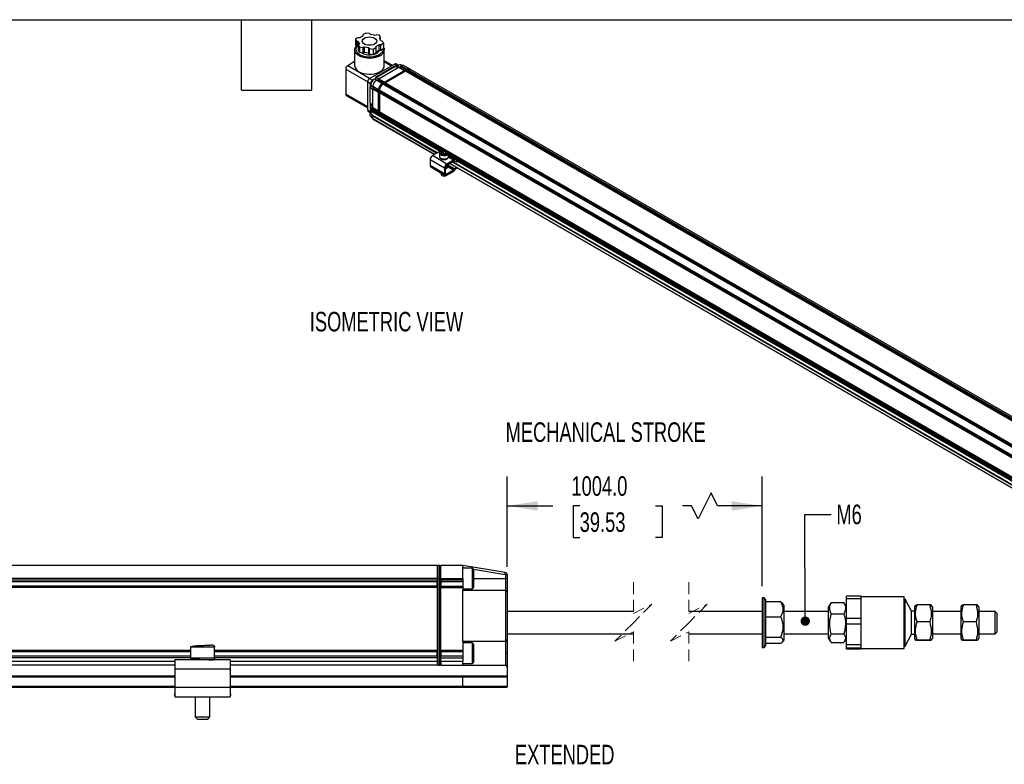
# Model space of a CAD drawing. Header units: millimetres. Extents: x 16 to 683, y 16 to 524.
# Tile 4 of 5: x 280 to 546, y 322 to 524. Entities that reach past the tile are written whole.
import ezdxf

# ---------------------------------------------------------------- set-up
doc = ezdxf.new("R2010")
doc.units = ezdxf.units.MM
doc.header["$LTSCALE"] = 2.5
doc.linetypes.add('HIDDEN', pattern=[1.905, 1.27, -0.635])
doc.layers.add('DIMENSIONS', color=140, linetype='Continuous', lineweight=25)
doc.layers.add('TEXT', color=140, linetype='Continuous', lineweight=25)
doc.styles.add('SLDTEXTSTYLE0', font='TXT', dxfattribs={"width": 0.7})
doc.dimstyles.new('SLDDIMSTYLE2', dxfattribs={"dimtxt": 5.39502, "dimasz": 8.255, "dimexe": 0, "dimexo": 0.0625, "dimgap": 1.348755, "dimtad": 0, "dimtih": 1, "dimtoh": 1, "dimrnd": 1e-09, "dimzin": 4, "dimdsep": 46, "dimtxsty": 'SLDTEXTSTYLE0', "dimsah": 1, "dimcen": 0.09, "dimadec": 0, "dimazin": 1, "dimtfac": 1, "dimtofl": 0, "dimtmove": 0, "dimatfit": 3, "dimfxl": 0, "dimfrac": 2, "dimtolj": 1, "dimtzin": 12, "dimarcsym": 0})
doc.dimstyles.new('SLDDIMSTYLE5', dxfattribs={"dimtxt": 0.18, "dimasz": 2.54, "dimexe": 0, "dimexo": 0.0625, "dimgap": 0, "dimtad": 0, "dimtih": 1, "dimtoh": 1, "dimdec": 0, "dimrnd": 1e-09, "dimzin": 0, "dimdsep": 46, "dimtxsty": 'Standard', "dimblk1": 'DOT', "dimblk2": 'DOT', "dimsah": 1, "dimcen": 0.09, "dimadec": 0, "dimazin": 0, "dimtfac": 2.54, "dimtdec": 0, "dimtofl": 0, "dimtmove": 0, "dimatfit": 3, "dimldrblk": 'DOT', "dimfxl": 0, "dimfrac": 2, "dimtolj": 1, "dimtzin": 0, "dimarcsym": 0})

# ---------------------------------------------------------------- blocks, each defined once
blk = doc.blocks.new('_D_8')
at = {"layer": 'DIMENSIONS'}
for p, q in [((411.71, 375.72), (411.71, 400.12)), ((480.77, 370.42), (480.77, 400.12)), ((466.96, 395.71), (463.43, 388.65)), ((468.72, 392.18), (466.96, 395.71)), ((411.71, 392.18), (424.04, 392.18)), ((431.35, 392.18), (429.54, 392.18)), ((429.54, 392.18), (429.54, 383.6)), ((451.87, 392.18), (453.68, 392.18)), ((453.68, 392.18), (453.68, 383.6)), ((461.66, 392.18), (459.18, 392.18)), ((463.43, 388.65), (461.66, 392.18)), ((480.77, 392.18), (468.72, 392.18)), ((429.54, 383.6), (431.35, 383.6)), ((453.68, 383.6), (451.87, 383.6))]:
    blk.add_line(p, q, dxfattribs=at)
for points in [[(411.71, 392.18), (419.96, 390.91), (419.96, 393.45)], [(480.77, 392.18), (472.52, 393.45), (472.52, 390.91)]]:
    blk.add_solid(points, dxfattribs=at)
at = {"layer": 'DIMENSIONS', "char_height": 5.292, "attachment_point": 1, "style": 'SLDTEXTSTYLE0'}
for s, insert in [('1004.0', (429.11, 400.21)), ('39.53', (431.35, 390.43))]:
    blk.add_mtext(s, dxfattribs=dict(at, insert=insert))
blk = doc.blocks.new('_Dot')
at = {"color": 0, "linetype": 'ByBlock', "lineweight": -2}
blk.add_line((-0.5, 0), (-1, 0), dxfattribs=at)
at = {"color": 0, "linetype": 'ByBlock', "const_width": 0.5}
blk.add_lwpolyline([(-0.25, 0, 1), (0.25, 0, 1)], format="xyb", close=True, dxfattribs=at)

msp = doc.modelspace()

# ---------------------------------------------------------------- linework, layer by layer
for p, q in [((373.405, 520.243), (372.687, 519.828)), ((374.386, 520.091), (373.405, 520.243)), ((374.386, 520.091), (374.648, 519.829)), ((371.378, 519.072), (370.659, 518.657)), ((370.659, 518.657), (370.922, 518.091)), ((370.659, 518.657), (370.659, 517.145)), ((371.376, 517.94), (370.922, 518.091)), ((370.922, 518.091), (370.922, 516.579)), ((371.376, 517.94), (371.663, 517.32)), ((371.376, 516.428), (371.376, 517.94)), ((371.378, 519.072), (371.901, 519.072)), ((372.687, 519.526), (371.901, 519.072)), ((372.687, 519.526), (372.687, 519.828)), ((375.721, 519.663), (374.648, 519.829)), ((375.721, 519.663), (376.175, 519.814)), ((377.156, 519.662), (376.175, 519.814)), ((377.419, 519.096), (377.156, 519.662)), ((377.419, 519.096), (377.157, 518.834)), ((377.445, 518.215), (377.157, 518.834)), ((377.419, 518.27), (377.419, 519.096)), ((377.443, 517.082), (378.161, 517.497)), ((377.445, 518.215), (377.898, 518.063)), ((378.161, 517.497), (377.898, 518.063)), ((378.161, 517.497), (378.161, 515.985)), ((370.475, 516.147), (370.392, 515.721)), ((370.392, 515.718), (370.392, 511.424)), ((370.922, 516.579), (370.659, 517.145)), ((371.376, 516.428), (370.922, 516.579)), ((371.402, 516.372), (371.376, 516.428)), ((371.402, 517.058), (371.663, 517.32)), ((371.402, 517.058), (371.664, 516.492)), ((371.402, 515.546), (371.402, 517.058)), ((371.664, 514.98), (371.402, 515.546)), ((371.664, 516.492), (372.646, 516.34)), ((371.664, 516.492), (371.664, 514.98)), ((372.646, 514.828), (371.664, 514.98)), ((372.407, 514.804), (372.274, 514.886)), ((373.099, 516.492), (372.646, 516.34)), ((372.646, 516.34), (372.646, 514.828)), ((373.099, 514.979), (372.646, 514.828)), ((373.099, 516.492), (374.172, 516.326)), ((373.099, 514.979), (373.099, 516.492)), ((374.172, 514.813), (373.099, 514.979)), ((374.434, 516.064), (374.172, 516.326)), ((374.172, 516.326), (374.172, 514.813)), ((374.434, 514.552), (374.172, 514.813)), ((374.434, 516.064), (375.415, 515.912)), ((374.434, 514.552), (374.434, 516.064)), ((375.415, 515.912), (376.134, 516.327)), ((375.415, 515.912), (375.415, 514.4)), ((376.134, 514.814), (375.415, 514.4)), ((376.134, 516.629), (376.919, 517.082)), ((376.134, 516.629), (376.134, 516.327)), ((376.134, 516.327), (376.134, 514.814)), ((376.919, 515.57), (376.134, 515.117)), ((377.443, 517.082), (376.919, 517.082)), ((376.919, 517.082), (376.919, 515.57)), ((377.443, 515.57), (376.919, 515.57)), ((376.929, 515.211), (376.929, 515.57)), ((377.443, 515.57), (377.443, 517.082)), ((378.161, 515.985), (377.443, 515.57)), ((378.429, 515.716), (378.393, 515.919)), ((378.429, 511.424), (378.429, 515.718)), ((370.392, 512.506), (368.505, 511.416)), ((375.415, 514.4), (374.434, 514.552)), ((380.585, 511.527), (378.429, 512.771)), ((378.429, 512.521), (380.368, 511.401)), ((367.981, 510.509), (367.981, 503.674)), ((367.981, 510.509), (373.926, 507.077)), ((374.45, 507.985), (368.505, 511.416)), ((374.45, 507.985), (381.154, 511.855)), ((381.133, 511.173), (376.077, 508.254)), ((376.105, 508.238), (381.231, 511.198)), ((377.047, 507.942), (382.181, 510.906)), ((384.656, 510.444), (377.847, 506.513)), ((377.976, 506.439), (384.785, 510.369)), ((378.436, 506.929), (383.935, 510.104)), ((384.197, 509.953), (378.697, 506.778)), ((381.154, 511.855), (381.94, 511.401)), ((382.181, 510.906), (381.264, 511.19)), ((381.466, 511.128), (381.94, 511.401)), ((382.209, 511.496), (381.524, 511.892)), ((382.181, 510.906), (382.364, 511.011)), ((382.338, 511.571), (382.233, 511.51)), ((382.364, 511.011), (383.935, 510.104)), ((382.364, 511.011), (382.469, 510.981)), ((382.469, 510.981), (382.783, 511.163)), ((382.469, 510.981), (384.028, 510.081)), ((382.783, 511.163), (382.888, 511.314)), ((384.342, 510.262), (382.783, 511.163)), ((383.148, 511.454), (382.856, 511.622)), ((382.888, 511.314), (383.019, 511.389)), ((384.459, 510.407), (382.888, 511.314)), ((383.019, 511.389), (384.59, 510.482)), ((385.238, 510.546), (383.667, 511.454)), ((384.024, 510.079), (383.935, 510.104)), ((659.183, 351.207), (384.197, 509.953)), ((384.286, 509.927), (384.197, 509.953)), ((384.632, 510.127), (384.286, 509.927)), ((384.302, 509.923), (384.286, 509.927)), ((384.616, 510.104), (384.302, 509.923)), ((659.276, 351.184), (384.302, 509.923)), ((384.459, 510.407), (384.37, 510.279)), ((384.59, 510.482), (384.459, 510.407)), ((384.632, 510.127), (384.616, 510.104)), ((659.59, 351.365), (384.616, 510.104)), ((384.721, 510.255), (384.632, 510.127)), ((384.656, 510.444), (384.785, 510.369)), ((384.852, 510.331), (384.721, 510.255)), ((659.707, 351.509), (384.721, 510.255)), ((384.785, 510.369), (384.819, 510.312)), ((659.838, 351.585), (384.852, 510.331)), ((385.433, 510.434), (385.305, 510.508)), ((660.486, 351.649), (385.5, 510.395)), ((373.926, 507.077), (374.711, 506.624)), ((373.926, 499.335), (373.926, 507.077)), ((374.45, 507.985), (375.235, 507.531)), ((375.235, 507.531), (376.077, 508.017)), ((375.528, 507.64), (375.424, 507.579)), ((376.33, 507.528), (376.047, 507.691)), ((376.077, 508.254), (376.077, 507.674)), ((376.131, 508.227), (377.047, 507.942)), ((376.131, 507.643), (376.131, 508.227)), ((376.209, 507.458), (376.34, 507.534)), ((377.781, 506.551), (376.209, 507.458)), ((376.34, 507.534), (377.912, 506.627)), ((376.34, 507.534), (376.445, 507.504)), ((376.445, 507.504), (376.759, 507.685)), ((378.004, 506.604), (376.445, 507.504)), ((376.759, 507.685), (376.864, 507.836)), ((378.319, 506.785), (376.759, 507.685)), ((376.864, 507.836), (377.047, 507.942)), ((378.436, 506.929), (376.864, 507.836)), ((378.436, 506.929), (378.347, 506.801)), ((378.697, 506.778), (378.609, 506.65)), ((653.683, 348.032), (378.697, 506.778)), ((375.04, 505.878), (374.537, 505.588)), ((374.537, 505.588), (374.537, 501.473)), ((374.565, 501.376), (374.565, 505.571)), ((374.588, 505.554), (375.094, 505.847)), ((375.293, 504.903), (374.588, 505.554)), ((374.711, 505.688), (374.711, 506.624)), ((374.795, 506.491), (374.795, 506.37)), ((375.01, 505.895), (375.293, 505.732)), ((375.293, 505.871), (376.864, 504.964)), ((375.293, 505.72), (375.293, 505.871)), ((376.864, 504.813), (375.293, 505.72)), ((375.371, 505.644), (375.293, 505.72)), ((375.293, 505.115), (375.371, 505.281)), ((375.293, 505.115), (376.864, 504.208)), ((375.293, 504.903), (375.293, 505.115)), ((375.293, 500.699), (375.293, 504.903)), ((376.931, 504.744), (375.371, 505.644)), ((375.371, 505.281), (375.371, 505.644)), ((375.371, 505.281), (376.931, 504.381)), ((376.864, 504.964), (376.864, 504.813)), ((376.864, 504.813), (376.931, 504.749)), ((376.931, 504.349), (376.864, 504.208)), ((376.864, 499.066), (376.864, 504.208)), ((376.931, 504.925), (376.931, 505.002)), ((376.931, 504.925), (377.06, 504.851)), ((376.931, 504.925), (376.931, 498.121)), ((377.06, 498.046), (377.06, 504.851)), ((377.06, 504.851), (377.127, 504.851)), ((652.112, 346.067), (377.126, 504.813)), ((377.126, 504.813), (377.126, 504.661)), ((652.112, 345.915), (377.126, 504.661)), ((377.126, 504.661), (377.193, 504.597)), ((377.193, 504.197), (377.126, 504.056)), ((377.193, 504.597), (377.205, 504.586)), ((377.193, 504.597), (377.193, 504.197)), ((377.205, 504.223), (377.193, 504.197)), ((652.179, 345.847), (377.205, 504.586)), ((377.205, 504.586), (377.205, 504.223)), ((652.179, 345.484), (377.205, 504.223)), ((377.912, 506.627), (377.781, 506.551)), ((377.847, 506.513), (377.781, 506.475)), ((377.976, 506.439), (377.847, 506.513)), ((378, 506.601), (377.912, 506.627)), ((377.976, 506.439), (378.01, 506.38)), ((378.174, 506.476), (378.043, 506.4)), ((653.029, 347.654), (378.043, 506.4)), ((653.16, 347.73), (378.174, 506.476)), ((378.262, 506.45), (378.174, 506.476)), ((378.609, 506.65), (378.262, 506.45)), ((378.278, 506.446), (378.262, 506.45)), ((378.593, 506.627), (378.278, 506.446)), ((653.252, 347.706), (378.278, 506.446)), ((378.609, 506.65), (378.593, 506.627)), ((653.567, 347.888), (378.593, 506.627)), ((373.926, 500.243), (367.981, 503.674)), ((368.134, 503.335), (373.926, 499.992)), ((652.112, 345.31), (377.126, 504.056)), ((377.126, 504.056), (377.126, 498.915)), ((373.926, 499.335), (374.711, 498.882)), ((374.079, 498.996), (374.647, 498.668)), ((374.588, 501.351), (375.293, 500.699)), ((374.693, 498.72), (374.728, 498.74)), ((374.711, 498.882), (374.711, 501.236)), ((374.728, 498.74), (375.031, 498.915)), ((374.795, 500.352), (374.795, 500.231)), ((375.01, 499.756), (375.371, 499.547)), ((375.031, 498.915), (375.031, 499.671)), ((393.59, 488.201), (375.031, 498.915)), ((375.293, 499.974), (375.293, 500.699)), ((376.864, 499.066), (375.293, 499.974)), ((375.371, 499.898), (375.293, 499.974)), ((375.293, 499.369), (375.371, 499.535)), ((375.293, 499.369), (376.864, 498.462)), ((375.293, 499.066), (375.293, 499.369)), ((376.864, 498.159), (375.293, 499.066)), ((375.37, 498.897), (376.941, 497.99)), ((376.931, 498.998), (375.371, 499.898)), ((375.371, 499.535), (375.371, 499.898)), ((376.931, 498.635), (375.371, 499.535)), ((376.864, 499.066), (376.931, 499.002)), ((652.112, 340.169), (377.126, 498.915)), ((377.126, 498.915), (377.193, 498.851)), ((377.193, 498.851), (377.205, 498.84)), ((377.193, 498.851), (377.193, 498.451)), ((652.179, 340.101), (377.205, 498.84)), ((377.205, 498.84), (377.205, 498.477)), ((375.293, 497.796), (374.637, 498.627)), ((374.637, 497.841), (374.637, 498.627)), ((374.637, 497.841), (375.293, 497.01)), ((374.645, 497.815), (375.301, 496.983)), ((375.355, 497.881), (374.693, 498.72)), ((375.293, 497.01), (375.293, 497.796)), ((375.293, 497.796), (392.682, 487.757)), ((392.001, 487.364), (375.293, 497.01)), ((375.311, 496.974), (391.979, 487.352)), ((392.787, 487.818), (375.355, 497.881)), ((376.931, 498.602), (376.864, 498.462)), ((376.864, 498.462), (376.864, 498.159)), ((377.06, 498.046), (376.931, 498.121)), ((377.007, 497.951), (377.136, 497.877)), ((377.06, 498.046), (377.126, 498.046)), ((377.193, 498.451), (377.126, 498.31)), ((394.304, 488.394), (377.126, 498.31)), ((377.126, 498.31), (377.126, 498.008)), ((393.946, 488.298), (377.126, 498.008)), ((377.205, 498.477), (377.193, 498.451)), ((377.203, 497.838), (393.821, 488.245)), ((394.631, 488.417), (377.205, 498.477)), ((393.266, 488.094), (391.457, 487.05)), ((393.498, 487.96), (393.266, 488.094)), ((393.951, 487.906), (394.426, 488.181)), ((394.426, 488.181), (395.074, 488.08)), ((394.429, 487.598), (394.426, 488.181)), ((395.066, 487.601), (395.074, 488.08)), ((395.074, 488.08), (395.248, 487.706)), ((394.73, 483.648), (390.802, 485.916)), ((390.802, 485.916), (390.802, 484.404)), ((395.385, 484.782), (391.457, 487.05)), ((393.396, 487.655), (393.399, 487.708)), ((393.396, 487.655), (393.396, 486.748)), ((394.125, 487.532), (393.951, 487.906)), ((394.773, 487.432), (394.125, 487.532)), ((394.429, 487.598), (394.275, 487.509)), ((394.928, 487.521), (394.429, 487.598)), ((395.248, 487.706), (394.773, 487.432)), ((397.194, 485.827), (395.385, 484.782)), ((395.385, 484.48), (397.194, 485.524)), ((634.256, 350.084), (395.781, 487.753)), ((397.194, 485.827), (395.783, 486.641)), ((395.803, 486.748), (395.803, 487.655)), ((633.934, 350.059), (395.803, 487.528)), ((633.622, 349.936), (395.803, 487.226)), ((395.803, 487.101), (633.449, 349.91)), ((397.699, 485.906), (395.803, 487.001)), ((397.531, 485.577), (397.914, 485.427)), ((398.082, 485.756), (397.699, 485.906)), ((398.082, 485.756), (397.914, 485.427)), ((398.049, 485.392), (398.212, 485.71)), ((633.221, 349.865), (398.142, 485.573)), ((394.73, 482.136), (390.802, 484.404)), ((390.994, 483.98), (394.922, 481.712)), ((394.73, 483.648), (394.73, 482.136)), ((394.992, 482.287), (394.992, 483.799)), ((395.045, 483.451), (394.992, 483.424)), ((395.089, 483.477), (395.045, 483.451)), ((395.333, 483.618), (395.288, 483.592)), ((395.34, 483.622), (395.34, 484.451)), ((395.34, 484.397), (397.329, 483.249)), ((397.166, 483.088), (395.385, 482.06)), ((395.385, 481.758), (397.166, 482.786)), ((397.166, 483.088), (395.572, 484.008)), ((395.588, 484.597), (397.494, 483.497)), ((396.17, 484.933), (631.61, 349.016)), ((631.632, 349.029), (396.191, 484.945)), ((396.873, 485.338), (632.313, 349.422)), ((632.418, 349.482), (396.977, 485.399)), ((397.329, 483.249), (397.494, 483.497)), ((397.493, 483.107), (397.658, 483.355)), ((393.859, 482.326), (393.859, 481.939)), ((394.076, 481.637), (394.233, 481.546)), ((394.966, 481.546), (395.123, 481.637)), ((394.992, 482.287), (395.385, 482.06)), ((395.123, 481.637), (395.188, 481.679)), ((392.707, 376.05), (267.91, 376.05)), ((392.707, 376.05), (392.707, 372.55)), ((392.961, 376.05), (392.707, 375.796)), ((392.961, 376.05), (392.961, 372.55)), ((393.453, 376.05), (392.961, 376.05)), ((393.453, 372.55), (393.453, 376.05)), ((393.453, 376.05), (393.707, 375.796)), ((393.707, 372.55), (393.707, 376.05)), ((399.707, 376.05), (393.707, 376.05)), ((399.707, 372.55), (399.707, 376.05)), ((411.205, 374.134), (399.707, 376.05)), ((399.707, 375.543), (400.865, 375.35)), ((402.307, 375.35), (399.707, 375.35)), ((402.707, 374.95), (402.307, 375.35)), ((402.307, 370.897), (402.307, 375.35)), ((402.595, 375.062), (411.123, 373.64)), ((402.707, 371.133), (402.707, 374.95)), ((411.207, 373.542), (411.207, 372.55)), ((411.707, 373.542), (411.207, 373.542)), ((411.707, 373.542), (411.707, 372.55)), ((392.707, 372.55), (267.91, 372.55)), ((392.707, 372.05), (267.91, 372.05)), ((392.707, 371.65), (267.91, 371.65)), ((392.707, 372.55), (392.707, 372.05)), ((392.961, 372.55), (392.707, 372.55)), ((392.707, 372.05), (392.707, 371.711)), ((392.707, 370.389), (392.707, 371.711)), ((392.961, 372.55), (393.453, 372.55)), ((392.961, 372.55), (392.961, 350.05)), ((393.453, 350.05), (393.453, 372.55)), ((393.453, 372.55), (393.707, 372.55)), ((393.707, 372.55), (399.707, 372.55)), ((393.707, 372.05), (393.707, 372.55)), ((393.707, 371.711), (393.707, 372.05)), ((399.707, 372.05), (393.707, 372.05)), ((393.707, 371.711), (393.707, 370.389)), ((399.707, 371.65), (393.707, 371.65)), ((399.707, 372.55), (399.707, 372.05)), ((399.707, 372.05), (399.707, 371.65)), ((399.707, 371.65), (399.707, 370.45)), ((402.307, 369.75), (402.307, 370.897)), ((402.707, 372.55), (411.207, 372.55)), ((402.707, 370.15), (402.707, 371.133)), ((411.207, 372.55), (411.207, 369.35)), ((411.707, 372.55), (411.207, 372.55)), ((411.707, 372.55), (411.707, 368.85)), ((392.707, 370.45), (267.91, 370.45)), ((392.707, 370.05), (267.91, 370.05)), ((392.707, 370.389), (392.707, 370.05)), ((392.707, 370.05), (392.707, 353.05)), ((393.707, 370.45), (399.707, 370.45)), ((393.707, 370.05), (393.707, 370.389)), ((393.707, 353.05), (393.707, 370.05)), ((393.707, 370.05), (399.707, 370.05)), ((399.707, 370.45), (399.707, 370.05)), ((399.707, 370.05), (399.707, 369.35)), ((399.707, 369.75), (402.307, 369.75)), ((399.707, 355.489), (399.707, 369.35)), ((399.707, 369.35), (411.207, 369.35)), ((402.307, 369.75), (402.707, 370.15)), ((411.269, 369.346), (411.269, 355.493)), ((411.707, 368.85), (411.707, 355.989)), ((481.275, 367.25), (480.775, 367.25)), ((480.775, 367.25), (480.775, 353.85)), ((481.775, 366.75), (481.275, 367.25)), ((481.275, 353.85), (481.275, 367.25)), ((481.775, 354.591), (481.775, 366.75)), ((485.832, 366.153), (481.775, 366.153)), ((486.775, 365.213), (486.308, 365.763)), ((499.388, 365.861), (498.775, 364.8)), ((499.488, 366.022), (499.428, 365.838)), ((499.488, 366.022), (502.912, 366.022)), ((502.981, 365.838), (502.912, 366.022)), ((503.625, 364.8), (503.015, 365.857)), ((507.625, 367.725), (503.625, 367.725)), ((503.625, 367.078), (503.625, 367.725)), ((503.625, 367.078), (507.625, 367.078)), ((503.625, 361.718), (503.625, 367.078)), ((507.625, 367.078), (507.625, 367.725)), ((519.225, 367.55), (507.625, 367.55)), ((507.625, 364.398), (507.625, 367.078)), ((519.225, 353.55), (519.225, 367.55)), ((519.525, 366.95), (519.225, 366.95)), ((521.26, 363.647), (519.525, 366.95)), ((519.525, 354.15), (519.525, 366.95)), ((522.738, 365.389), (522.366, 365.302)), ((526.162, 365.389), (522.738, 365.389)), ((535.288, 365.389), (534.916, 365.302)), ((538.712, 365.389), (535.288, 365.389)), ((445.91, 363.55), (411.707, 363.55)), ((480.775, 363.55), (460.91, 363.55)), ((486.775, 355.887), (486.775, 365.213)), ((498.775, 363.55), (486.775, 363.55)), ((498.775, 356.3), (498.775, 364.8)), ((499.488, 362.957), (502.912, 362.957)), ((507.625, 361.718), (507.625, 364.398)), ((522.025, 363.647), (521.26, 363.647)), ((521.26, 357.453), (521.26, 363.647)), ((522.328, 365.325), (522.025, 364.8)), ((522.025, 364.8), (522.025, 356.3)), ((526.875, 364.8), (526.583, 365.305)), ((526.875, 364.8), (526.875, 356.943)), ((534.575, 363.55), (526.875, 363.55)), ((534.878, 365.325), (534.575, 364.8)), ((534.575, 364.8), (534.575, 356.3)), ((539.425, 364.8), (539.133, 365.305)), ((539.425, 364.8), (539.425, 356.943)), ((543.925, 363.55), (539.425, 363.55)), ((544.425, 363.05), (543.925, 363.55)), ((543.925, 357.55), (543.925, 363.55)), ((544.425, 358.05), (544.425, 363.05)), ((481.775, 362.146), (485.832, 362.146)), ((507.625, 361.718), (503.625, 361.718)), ((503.625, 360.277), (503.625, 361.718)), ((503.625, 360.277), (507.625, 360.277)), ((503.625, 354.543), (503.625, 360.277)), ((507.625, 360.277), (507.625, 361.718)), ((507.625, 357.41), (507.625, 360.277)), ((526.162, 360.734), (522.738, 360.734)), ((538.712, 360.734), (535.288, 360.734)), ((411.707, 357.55), (445.91, 357.55)), ((460.91, 357.55), (480.775, 357.55)), ((486.775, 357.55), (498.775, 357.55)), ((499.488, 357.485), (502.912, 357.485)), ((507.625, 354.543), (507.625, 357.41)), ((519.525, 354.15), (521.26, 357.453)), ((521.26, 357.453), (522.025, 357.453)), ((526.875, 357.55), (534.575, 357.55)), ((539.425, 357.55), (543.925, 357.55)), ((543.925, 357.55), (544.425, 358.05)), ((399.707, 355.489), (399.707, 353.05)), ((411.207, 355.489), (399.707, 355.489)), ((402.307, 355.05), (399.707, 355.05)), ((402.707, 354.65), (402.307, 355.05)), ((402.307, 350.848), (402.307, 355.05)), ((411.207, 355.489), (411.207, 352.25)), ((411.707, 355.989), (411.707, 352.25)), ((485.832, 356.543), (481.775, 356.543)), ((485.832, 354.947), (481.775, 354.947)), ((486.275, 355.298), (486.775, 355.887)), ((498.775, 356.3), (499.388, 355.238)), ((502.912, 355.078), (499.488, 355.078)), ((503.015, 355.243), (503.625, 356.3)), ((522.025, 356.3), (522.328, 355.775)), ((522.738, 355.711), (522.707, 355.718)), ((522.738, 355.895), (526.162, 355.895)), ((526.162, 355.711), (522.738, 355.711)), ((526.583, 355.795), (526.875, 356.3)), ((526.875, 356.943), (526.875, 356.3)), ((534.575, 356.3), (534.878, 355.775)), ((535.288, 355.711), (535.257, 355.718)), ((535.288, 355.895), (538.712, 355.895)), ((538.712, 355.711), (535.288, 355.711)), ((539.133, 355.795), (539.425, 356.3)), ((539.425, 356.943), (539.425, 356.3)), ((325.957, 353.05), (267.91, 353.05)), ((325.957, 352.65), (267.91, 352.65)), ((325.957, 353.95), (325.957, 350.95)), ((332.449, 353.95), (325.957, 353.95)), ((327.707, 354.221), (327.703, 354.45)), ((332.457, 353.95), (332.449, 353.95)), ((332.457, 350.95), (332.457, 353.95)), ((392.707, 353.05), (332.457, 353.05)), ((392.707, 352.65), (332.457, 352.65)), ((392.707, 353.05), (392.707, 352.711)), ((392.707, 351.389), (392.707, 352.711)), ((399.707, 353.05), (393.707, 353.05)), ((393.707, 352.711), (393.707, 353.05)), ((393.707, 352.711), (393.707, 351.389)), ((399.707, 352.65), (393.707, 352.65)), ((399.707, 353.05), (399.707, 352.65)), ((399.707, 352.65), (399.707, 351.45)), ((402.707, 351.048), (402.707, 354.65)), ((411.707, 352.25), (411.207, 352.25)), ((411.207, 352.25), (411.207, 349.011)), ((411.707, 352.25), (411.707, 348.511)), ((480.775, 353.85), (481.275, 353.85)), ((481.275, 353.85), (481.775, 354.35)), ((481.775, 354.35), (481.775, 354.591)), ((507.625, 354.543), (503.625, 354.543)), ((503.625, 353.749), (503.625, 354.543)), ((503.625, 353.749), (507.625, 353.749)), ((503.625, 353.375), (503.625, 353.749)), ((507.625, 353.375), (503.625, 353.375)), ((507.625, 353.749), (507.625, 354.543)), ((507.625, 353.562), (507.625, 353.749)), ((507.625, 353.375), (507.625, 353.562)), ((507.625, 353.55), (519.225, 353.55)), ((519.225, 354.15), (519.525, 354.15)), ((325.957, 351.45), (267.91, 351.45)), ((325.957, 351.05), (267.91, 351.05)), ((321.707, 350.05), (267.91, 350.05)), ((321.707, 350.45), (321.707, 347.95)), ((336.707, 350.45), (321.707, 350.45)), ((332.449, 350.95), (325.957, 350.95)), ((332.457, 350.95), (332.449, 350.95)), ((392.707, 351.45), (332.457, 351.45)), ((392.707, 351.05), (332.457, 351.05)), ((336.707, 350.45), (336.707, 347.95)), ((392.707, 350.05), (336.707, 350.05)), ((392.707, 351.389), (392.707, 351.05)), ((392.707, 351.05), (392.707, 350.05)), ((392.707, 350.05), (392.707, 349.05)), ((392.961, 350.05), (392.707, 350.05)), ((393.453, 350.05), (392.961, 350.05)), ((392.961, 350.05), (392.961, 349.05)), ((393.453, 350.05), (393.707, 350.05)), ((393.453, 349.05), (393.453, 350.05)), ((399.707, 351.45), (393.707, 351.45)), ((393.707, 351.05), (393.707, 351.389)), ((393.707, 351.05), (399.707, 351.05)), ((393.707, 350.05), (393.707, 351.05)), ((393.707, 350.05), (393.707, 349.05)), ((399.707, 350.05), (393.707, 350.05)), ((399.707, 351.45), (399.707, 351.05)), ((399.707, 351.05), (399.707, 350.05)), ((399.707, 349.05), (399.707, 350.05)), ((399.707, 349.45), (402.307, 349.45)), ((402.307, 349.45), (402.307, 350.848)), ((402.307, 349.45), (402.707, 349.85)), ((402.707, 349.85), (402.707, 351.048)), ((321.707, 349.05), (267.91, 349.05)), ((336.707, 347.95), (321.707, 347.95)), ((321.707, 347.95), (321.707, 342.95)), ((392.707, 349.05), (336.707, 349.05)), ((336.707, 347.95), (336.707, 342.95)), ((392.961, 349.05), (392.707, 349.304)), ((392.961, 349.05), (393.453, 349.05)), ((393.453, 349.05), (393.707, 349.304)), ((393.707, 349.05), (399.707, 349.05)), ((399.707, 349.05), (399.707, 349.011)), ((399.707, 349.011), (411.207, 349.011)), ((411.707, 348.511), (411.707, 346.05)), ((321.707, 346.05), (267.91, 346.05)), ((267.91, 345.85), (321.707, 345.85)), ((399.694, 346.05), (336.707, 346.05)), ((336.707, 345.85), (399.707, 345.85)), ((411.707, 346.05), (399.694, 346.05)), ((399.707, 343.25), (399.707, 345.85)), ((399.707, 345.85), (411.707, 345.85)), ((411.707, 345.85), (411.707, 346.05)), ((411.707, 345.85), (411.707, 343.25)), ((321.707, 343.25), (267.91, 343.25)), ((267.91, 343.05), (321.707, 343.05)), ((336.707, 342.95), (321.707, 342.95)), ((321.707, 342.95), (321.707, 340.45)), ((399.707, 343.25), (336.707, 343.25)), ((336.707, 343.05), (399.694, 343.05)), ((336.707, 342.95), (336.707, 340.45)), ((399.694, 343.05), (411.707, 343.05)), ((411.707, 343.25), (399.707, 343.25)), ((411.707, 343.05), (411.707, 343.25)), ((321.707, 341.27), (321.493, 340.993)), ((321.493, 340.993), (321.707, 340.828)), ((321.707, 340.45), (336.707, 340.45)), ((322.199, 340.45), (322.286, 340.383)), ((322.286, 340.383), (322.337, 340.45)), ((327.207, 340.45), (327.207, 335.05)), ((331.207, 335.05), (331.207, 340.45)), ((336.076, 340.45), (336.127, 340.383)), ((336.215, 340.45), (336.127, 340.383)), ((336.92, 340.993), (336.707, 341.27)), ((336.92, 340.993), (336.707, 340.828)), ((327.207, 335.05), (327.807, 334.45)), ((327.207, 335.05), (331.202, 335.05)), ((327.807, 334.45), (330.603, 334.45)), ((330.603, 334.45), (330.607, 334.45)), ((330.607, 334.45), (331.207, 335.05)), ((331.202, 335.05), (331.207, 335.05))]:
    msp.add_line(p, q)
at = {"color": 7, "linetype": 'HIDDEN', "lineweight": 18}
for p, q in [((445.91, 371.487), (445.91, 363.05)), ((460.91, 371.487), (460.91, 363.05)), ((445.91, 363.05), (450.91, 365.55)), ((450.91, 365.55), (445.91, 360.55)), ((460.91, 363.05), (465.91, 365.55)), ((465.91, 365.55), (460.91, 360.55)), ((445.91, 360.55), (440.91, 355.55)), ((460.91, 360.55), (455.91, 355.55)), ((440.91, 355.55), (445.91, 358.05)), ((445.91, 358.05), (445.91, 349.612)), ((455.91, 355.55), (460.91, 358.05)), ((460.91, 358.05), (460.91, 349.612))]:
    msp.add_line(p, q, dxfattribs=at)
at = {"flags": 128}
for points in [[(374.914, 519.162), (375.383, 519.049), (375.785, 518.871), (376.094, 518.639), (376.288, 518.368), (376.355, 518.077), (376.288, 517.787), (376.094, 517.516), (375.785, 517.284), (375.383, 517.105), (374.914, 516.993), (374.41, 516.955), (373.907, 516.993), (373.438, 517.105), (373.035, 517.284), (372.726, 517.516), (372.532, 517.787), (372.466, 518.077), (372.532, 518.368), (372.726, 518.639), (373.035, 518.871), (373.438, 519.049), (373.907, 519.162), (374.41, 519.2), (374.914, 519.162)], [(370.392, 515.718), (370.396, 515.826), (370.448, 516.105)], [(377.252, 514.078), (376.681, 513.805), (376.033, 513.596), (375.33, 513.46), (374.596, 513.401), (373.855, 513.421), (373.133, 513.519), (372.455, 513.692), (371.843, 513.934), (371.319, 514.236), (370.9, 514.59), (370.6, 514.981), (370.43, 515.398), (370.392, 515.718)], [(378.355, 516.161), (378.39, 516.039), (378.429, 515.718)], [(371.569, 509.784), (372.139, 509.51), (372.787, 509.302), (373.49, 509.166), (374.225, 509.107), (374.965, 509.126), (375.687, 509.224), (376.366, 509.397), (376.978, 509.639), (377.502, 509.942), (377.921, 510.295), (378.221, 510.687), (378.39, 511.103), (378.429, 511.424)], [(382.856, 511.622), (382.82, 511.64), (382.588, 511.664), (382.322, 511.562), (382.059, 511.346), (381.832, 511.046), (381.816, 511.019)], [(376.047, 507.691), (375.885, 507.739), (375.629, 507.69), (375.36, 507.52), (375.114, 507.252), (374.923, 506.922), (374.815, 506.574), (374.802, 506.256), (374.888, 506.011), (375.01, 505.895)], [(375.013, 500.958), (374.869, 500.644), (374.798, 500.303), (374.825, 500.009), (374.947, 499.802), (375.01, 499.756)], [(395.451, 487.164), (395.108, 487.025), (394.704, 486.963), (394.288, 486.984), (393.909, 487.086), (393.613, 487.256), (393.437, 487.475), (393.396, 487.655)], [(395.451, 486.256), (395.108, 486.118), (394.704, 486.055), (394.288, 486.076), (393.909, 486.178), (393.613, 486.349), (393.437, 486.568), (393.396, 486.748)], [(397.914, 485.427), (397.982, 485.402), (398.027, 485.39), (398.048, 485.391), (398.049, 485.392)], [(393.859, 481.939), (393.915, 481.776), (394.076, 481.637), (394.316, 481.544), (394.599, 481.512), (394.883, 481.544), (395.123, 481.637)], [(411.123, 373.64), (411.139, 373.737), (411.155, 373.829), (411.169, 373.914), (411.181, 373.989), (411.191, 374.05), (411.199, 374.096), (411.204, 374.124), (411.205, 374.134)]]:
    msp.add_lwpolyline(points, dxfattribs=at)
for centre, radius, start, end in [((374.416, 518.711), 4.394, 242.78192, 281.9921), ((375.12, 516.81), 2.389, 279.50544, 328.73646), ((376.437, 515.905), 2, 294.02892, 354.65094), ((369.118, 510.457), 1.138, 122.60548, 177.39452), ((372.383, 511.61), 2, 185.34906, 245.97108), ((381.371, 511.552), 0.373, 65.69288, 125.61758), ((382.897, 510.435), 1.264, 121.71338, 151.94419), ((382.187, 511.011), 0.462, 91.61034, 122.32423), ((383.398, 510.859), 0.652, 65.69288, 125.61758), ((384.962, 510), 0.609, 59.63611, 127.6786), ((385.036, 509.914), 0.652, 65.69288, 125.61758), ((385.158, 509.887), 0.609, 59.63611, 127.6786), ((385.232, 509.801), 0.652, 65.69288, 125.61758), ((375.063, 507.026), 1.138, 122.60548, 177.39452), ((375.849, 506.572), 1.138, 122.60548, 177.39452), ((376.119, 506.452), 1.324, 121.66607, 178.33931), ((377.283, 505.78), 1.992, 122.60548, 177.39452), ((378.854, 504.873), 1.992, 122.60548, 177.39452), ((378.921, 504.835), 1.992, 122.60548, 177.39452), ((378.776, 504.918), 1.848, 122.60548, 177.39452), ((379.05, 504.76), 1.992, 122.60548, 177.39452), ((379.116, 504.722), 1.992, 122.60548, 177.39452), ((368.333, 503.63), 0.355, 172.74417, 235.94365), ((374.289, 499.295), 0.365, 173.70115, 234.98667), ((375.283, 498.877), 0.571, 179.52731, 193.8695), ((376.101, 500.301), 1.307, 148.55477, 177.78733), ((375.144, 499.676), 0.113, 148.893, 182.55119), ((375.474, 499.046), 0.183, 173.70115, 234.98667), ((377.033, 498.137), 0.171, 172.45185, 250.7783), ((377.107, 498.098), 0.178, 172.74417, 235.94365), ((377.229, 498.024), 0.171, 172.45185, 250.7783), ((377.302, 497.986), 0.178, 172.74417, 235.94365), ((393.619, 487.546), 0.652, 81.54338, 122.7576), ((392.223, 485.851), 1.423, 122.60548, 177.39452), ((394.35, 486.995), 0.951, 231.3053, 261.1153), ((395.232, 487.693), 0.573, 292.47641, 356.20345), ((395.232, 486.786), 0.573, 292.47641, 356.20345), ((397.53, 485.336), 0.594, 73.44019, 124.40371), ((397.418, 485.197), 0.396, 73.44019, 124.40371), ((398.306, 486.251), 0.543, 245.62448, 258.42813), ((391.242, 484.348), 0.444, 172.74417, 235.94365), ((396.152, 483.584), 1.423, 122.60548, 177.39452), ((395.845, 483.761), 0.854, 122.60548, 177.39452), ((394.796, 484.215), 0.794, 291.66932, 308.3253), ((395.18, 483.98), 0.393, 292.85477, 4.08578), ((396.896, 483.526), 0.514, 301.60274, 327.3774), ((396.627, 483.662), 1.028, 301.60274, 327.3774), ((399.417, 482.229), 2.303, 131.82578, 146.59295), ((398.978, 482.506), 1.569, 123.61077, 147.25938), ((394.599, 482.232), 0.778, 241.87054, 298.12409), ((395.129, 482.071), 0.404, 170.78596, 309.20329), ((395.232, 482.248), 0.243, 170.78596, 309.20329), ((411.107, 373.542), 0.6, 359.99979, 80.53786), ((411.207, 368.85), 0.5, 82.87539, 90.00001), ((411.207, 368.85), 0.5, 359.9999, 82.87501), ((411.207, 355.989), 0.5, 269.99946, 277.126), ((411.207, 355.989), 0.5, 277.12479, 0.00025), ((411.207, 348.511), 0.5, 0.00015, 89.99985), ((398.894, 345.9), 0.814, 356.4916, 10.6333), ((398.894, 343.2), 0.814, 349.36662, 3.50848)]:
    msp.add_arc(centre, radius, start, end)
for centre, major_axis, ratio, start_param, end_param in [((381.133, 510.96), (0.131, 0.227), 0.5773346, 0.2269334, 0.7853575), ((381.133, 511.115), (0.185, 0.031), 0.4344249, 0.7137739, 0.9406667), ((376.262, 508.147), (0.185, -0.107), 0.0000704, 2.5831279, 3.1416333), ((376.262, 508.303), (0.185, 0.031), 0.4344249, 3.6284738, 3.8553666), ((374.722, 505.481), (0.185, -0.107), 0.0000704, 2.5831279, 3.141552), ((374.588, 505.403), (-0.066, 0.175), 0.4345188, 5.5695037, 5.7963965), ((374.722, 501.58), (0.131, 0.227), 0.5773346, 2.3562351, 2.9147405), ((374.588, 501.502), (-0.066, 0.175), 0.4345188, 2.2010183, 2.4279111), ((374.693, 498.659), (0.042, 0.0642), 0.5749311, 0.8504216, 2.4212179), ((374.693, 497.873), (0.042, 0.0642), 0.5749311, 2.4212179, 2.9516965), ((375.355, 497.821), (0.0489, 0.0566), 0.6684067, 0.9128173, 2.4836136), ((375.355, 497.035), (0.0489, 0.0566), 0.6684067, 2.4836136, 3.2690931)]:
    msp.add_ellipse(centre, major_axis=major_axis, ratio=ratio, start_param=start_param, end_param=end_param)
for points, knots in [([(370.812, 516.816), (370.807, 516.81), (370.653, 516.658), (370.521, 516.428), (370.483, 516.199), (370.475, 516.147)], [0, 0, 0, 0, 0.0288716, 0.7809323, 1, 1, 1, 1]), ([(370.912, 516.602), (370.833, 516.472), (370.617, 516.114), (370.721, 515.479), (371.186, 514.805), (372.029, 514.256), (373.129, 513.902), (374.384, 513.761), (375.198, 513.87), (375.605, 513.925)], [0, 0, 0, 0, 0.0874323, 0.2395269, 0.3916215, 0.5437161, 0.6958108, 0.8479054, 1, 1, 1, 1]), ([(377.042, 514.441), (377.302, 514.627), (377.822, 515), (378.146, 515.552), (378.099, 515.866), (378.087, 515.942)], [0, 0, 0, 0, 0.43140629, 0.86281257, 1, 1, 1, 1]), ([(378.393, 515.919), (378.382, 516.032), (378.36, 516.264), (378.229, 516.473), (378.161, 516.58)], [0, 0, 0, 0, 0.4877423, 1, 1, 1, 1]), ([(375.605, 513.925), (375.638, 513.932), (375.706, 513.945), (375.805, 513.968), (375.903, 513.992), (376.033, 514.026), (376.192, 514.072), (376.376, 514.134), (376.554, 514.202), (376.725, 514.276), (376.889, 514.355), (376.991, 514.412), (377.042, 514.441)], [0, 0, 0, 0, 0.0625081, 0.1249797, 0.1874663, 0.2500192, 0.3749562, 0.5000127, 0.6249498, 0.7500063, 0.8749733, 1, 1, 1, 1]), ([(377.042, 514.441), (377.067, 514.427), (377.094, 514.406), (377.145, 514.353), (377.17, 514.32), (377.211, 514.249), (377.227, 514.211), (377.247, 514.14), (377.252, 514.107), (377.252, 514.078)], [0, 0, 0, 0, 0.25, 0.25, 0.5, 0.5, 0.75, 0.75, 1, 1, 1, 1]), ([(393.787, 488.231), (393.739, 488.2), (393.636, 488.134), (393.513, 488.002), (393.416, 487.84), (393.403, 487.721), (393.396, 487.657)], [0, 0, 0, 0, 0.1983598, 0.4298726, 0.6970642, 1, 1, 1, 1]), ([(395.32, 487.39), (395.26, 487.356), (395.184, 487.321), (394.994, 487.26), (394.878, 487.235), (394.609, 487.213), (394.456, 487.217), (394.226, 487.257), (394.15, 487.276), (394.007, 487.326), (393.939, 487.356), (393.819, 487.425), (393.767, 487.464), (393.681, 487.547), (393.648, 487.591), (393.578, 487.723), (393.572, 487.812), (393.61, 487.967), (393.654, 488.034), (393.759, 488.144), (393.819, 488.187), (393.879, 488.222)], [0, 0, 0, 0, 0.125, 0.125, 0.25, 0.25, 0.375, 0.375, 0.4375, 0.4375, 0.5, 0.5, 0.5625, 0.5625, 0.625, 0.625, 0.75, 0.75, 0.875, 0.875, 1, 1, 1, 1]), ([(394.719, 488.414), (394.635, 488.42), (394.419, 488.433), (394.082, 488.371), (393.883, 488.277), (393.787, 488.231)], [0, 0, 0, 0, 0.2482681, 0.6383184, 1, 1, 1, 1]), ([(393.788, 488.228), (393.791, 488.231), (393.802, 488.243), (393.836, 488.241), (393.865, 488.228), (393.879, 488.222)], [0, 0, 0, 0, 0.1252976, 0.5796837, 1, 1, 1, 1]), ([(393.879, 488.222), (393.939, 488.257), (394.014, 488.292), (394.205, 488.352), (394.321, 488.377), (394.59, 488.399), (394.743, 488.396), (394.972, 488.355), (395.048, 488.336), (395.192, 488.287), (395.26, 488.257), (395.38, 488.187), (395.432, 488.148), (395.517, 488.065), (395.551, 488.021), (395.62, 487.889), (395.627, 487.801), (395.588, 487.645), (395.545, 487.578), (395.44, 487.468), (395.38, 487.425), (395.32, 487.39)], [0, 0, 0, 0, 0.125, 0.125, 0.25, 0.25, 0.375, 0.375, 0.4375, 0.4375, 0.5, 0.5, 0.5625, 0.5625, 0.625, 0.625, 0.75, 0.75, 0.875, 0.875, 1, 1, 1, 1]), ([(395.803, 487.653), (395.793, 487.73), (395.774, 487.885), (395.625, 488.083), (395.419, 488.239), (395.16, 488.349), (394.92, 488.413), (394.763, 488.414), (394.719, 488.414)], [0, 0, 0, 0, 0.18734675, 0.37589711, 0.55766443, 0.72802446, 0.92223046, 1, 1, 1, 1]), ([(393.396, 486.75), (393.405, 486.673), (393.425, 486.518), (393.574, 486.319), (393.78, 486.164), (394.039, 486.054), (394.279, 485.99), (394.435, 485.989), (394.48, 485.988)], [0, 0, 0, 0, 0.1873468, 0.3758971, 0.5576644, 0.7280245, 0.9222305, 1, 1, 1, 1]), ([(394.48, 485.988), (394.564, 485.983), (394.78, 485.969), (395.117, 486.031), (395.316, 486.126), (395.412, 486.172)], [0, 0, 0, 0, 0.24826808, 0.63831843, 1, 1, 1, 1]), ([(395.32, 487.39), (395.335, 487.381), (395.352, 487.369), (395.384, 487.335), (395.399, 487.315), (395.425, 487.27), (395.435, 487.247), (395.448, 487.202), (395.451, 487.181), (395.451, 487.164)], [0, 0, 0, 0, 0.25, 0.25, 0.5, 0.5, 0.75, 0.75, 1, 1, 1, 1]), ([(395.451, 486.256), (395.448, 486.237), (395.443, 486.196), (395.42, 486.168), (395.402, 486.167), (395.401, 486.167)], [0, 0, 0, 0, 0.4739962, 0.9864134, 1, 1, 1, 1]), ([(395.412, 486.172), (395.46, 486.202), (395.563, 486.269), (395.685, 486.4), (395.775, 486.546), (395.787, 486.649), (395.793, 486.695)], [0, 0, 0, 0, 0.215711, 0.467475, 0.7580387, 1, 1, 1, 1]), ([(395.34, 484.322), (395.382, 484.295), (395.482, 484.232), (395.548, 484.103), (395.567, 484.031), (395.572, 484.008)], [0, 0, 0, 0, 0.3340114, 0.7918093, 1, 1, 1, 1]), ([(395.528, 483.804), (395.519, 483.826), (395.488, 483.902), (395.415, 483.982), (395.34, 484.01), (395.34, 484.01)], [0, 0, 0, 0, 0.2868529, 0.9994905, 1, 1, 1, 1]), ([(411.123, 373.64), (411.134, 373.637), (411.157, 373.631), (411.184, 373.608), (411.203, 373.577), (411.206, 373.554), (411.207, 373.542)], [0, 0, 0, 0, 0.2484141, 0.499801, 0.748446, 1, 1, 1, 1]), ([(485.832, 362.146), (486.116, 362.689), (486.678, 363.769), (486.351, 365.256), (485.945, 365.958), (485.832, 366.153)], [0, 0, 0, 0, 0.4230746, 0.8400834, 1, 1, 1, 1]), ([(485.832, 366.153), (485.987, 366.062), (486.17, 365.955), (486.279, 365.779), (486.295, 365.753)], [0, 0, 0, 0, 0.8486371, 1, 1, 1, 1]), ([(499.488, 362.957), (499.267, 363.505), (498.852, 364.534), (499.285, 365.548), (499.488, 366.022)], [0, 0, 0, 0, 0.5330552, 1, 1, 1, 1]), ([(502.912, 366.022), (503.133, 365.473), (503.547, 364.444), (503.114, 363.43), (502.912, 362.957)], [0, 0, 0, 0, 0.53305511, 1, 1, 1, 1]), ([(522.738, 360.734), (522.516, 361.566), (522.102, 363.123), (522.536, 364.669), (522.738, 365.389)], [0, 0, 0, 0, 0.5344359, 1, 1, 1, 1]), ([(526.162, 365.389), (526.383, 364.557), (526.797, 363), (526.364, 361.454), (526.162, 360.734)], [0, 0, 0, 0, 0.5344365, 1, 1, 1, 1]), ([(526.579, 365.303), (526.58, 365.303), (526.723, 365.336), (526.441, 365.363), (526.162, 365.389)], [0, 0, 0, 0, 0.0118063, 1, 1, 1, 1]), ([(535.288, 360.734), (535.066, 361.566), (534.652, 363.123), (535.086, 364.669), (535.288, 365.389)], [0, 0, 0, 0, 0.5344359, 1, 1, 1, 1]), ([(538.712, 365.389), (538.933, 364.557), (539.347, 363), (538.914, 361.454), (538.712, 360.734)], [0, 0, 0, 0, 0.5344365, 1, 1, 1, 1]), ([(539.129, 365.303), (539.13, 365.303), (539.273, 365.336), (538.991, 365.363), (538.712, 365.389)], [0, 0, 0, 0, 0.0118063, 1, 1, 1, 1]), ([(499.488, 357.485), (499.266, 358.463), (498.852, 360.291), (499.286, 362.11), (499.488, 362.957)], [0, 0, 0, 0, 0.5347426, 1, 1, 1, 1]), ([(502.912, 362.957), (503.133, 361.979), (503.547, 360.151), (503.114, 358.331), (502.912, 357.485)], [0, 0, 0, 0, 0.53474261, 1, 1, 1, 1]), ([(485.832, 356.543), (486.113, 357.312), (486.677, 358.859), (486.367, 360.842), (485.945, 361.871), (485.832, 362.146)], [0, 0, 0, 0, 0.42054737, 0.84514381, 1, 1, 1, 1]), ([(522.738, 355.895), (522.516, 356.76), (522.102, 358.378), (522.536, 359.985), (522.738, 360.734)], [0, 0, 0, 0, 0.5345182, 1, 1, 1, 1]), ([(526.162, 360.734), (526.383, 359.869), (526.797, 358.251), (526.364, 356.643), (526.162, 355.895)], [0, 0, 0, 0, 0.5345188, 1, 1, 1, 1]), ([(535.288, 355.895), (535.066, 356.76), (534.652, 358.378), (535.086, 359.985), (535.288, 360.734)], [0, 0, 0, 0, 0.5345182, 1, 1, 1, 1]), ([(538.712, 360.734), (538.933, 359.869), (539.347, 358.251), (538.914, 356.643), (538.712, 355.895)], [0, 0, 0, 0, 0.5345188, 1, 1, 1, 1]), ([(499.428, 355.262), (499.243, 355.632), (498.87, 356.381), (499.28, 357.114), (499.488, 357.485)], [0, 0, 0, 0, 0.49336024, 1, 1, 1, 1]), ([(502.912, 357.485), (503.139, 357.053), (503.533, 356.304), (503.146, 355.573), (502.981, 355.262)], [0, 0, 0, 0, 0.5760916, 1, 1, 1, 1]), ([(486.489, 355.745), (486.392, 355.955), (486.24, 356.283), (485.94, 356.474), (485.832, 356.543)], [0, 0, 0, 0, 0.641361, 1, 1, 1, 1]), ([(485.832, 354.947), (486.118, 355.133), (486.445, 355.346), (486.484, 355.7), (486.489, 355.745)], [0, 0, 0, 0, 0.87399, 1, 1, 1, 1]), ([(522.366, 355.797), (522.347, 355.801), (522.174, 355.838), (522.472, 355.868), (522.738, 355.895)], [0, 0, 0, 0, 0.1071214, 1, 1, 1, 1]), ([(526.162, 355.895), (526.373, 355.861), (526.795, 355.793), (526.372, 355.738), (526.162, 355.711)], [0, 0, 0, 0, 0.5016137, 1, 1, 1, 1]), ([(534.916, 355.797), (534.897, 355.801), (534.724, 355.838), (535.022, 355.868), (535.288, 355.895)], [0, 0, 0, 0, 0.1071214, 1, 1, 1, 1]), ([(538.712, 355.895), (538.923, 355.861), (539.345, 355.793), (538.922, 355.738), (538.712, 355.711)], [0, 0, 0, 0, 0.5016137, 1, 1, 1, 1]), ([(331.935, 354.448), (331.917, 354.446), (331.765, 354.426), (331.483, 354.417), (331.046, 354.391), (330.529, 354.367), (329.898, 354.337), (329.192, 354.303), (328.464, 354.267), (327.778, 354.225), (327.178, 354.19), (326.637, 354.121), (326.208, 354.124), (326.004, 353.983), (325.957, 353.95)], [0, 0, 0, 0, 0.0086706, 0.0762448, 0.1403622, 0.2270541, 0.3340647, 0.4548696, 0.5794771, 0.6968762, 0.7979979, 0.8776693, 0.9715359, 1, 1, 1, 1]), ([(331.95, 354.45), (332.021, 354.441), (332.168, 354.423), (332.335, 354.287), (332.433, 354.119), (332.444, 354.005), (332.449, 353.95)], [0, 0, 0, 0, 0.26996859, 0.56204468, 0.78949798, 1, 1, 1, 1]), ([(332.457, 353.95), (332.452, 354.014), (332.443, 354.121), (332.378, 354.204), (332.352, 354.237)], [0, 0, 0, 0, 0.6019076, 1, 1, 1, 1]), ([(325.957, 350.95), (326.004, 350.917), (326.208, 350.776), (326.637, 350.779), (327.178, 350.71), (327.778, 350.674), (328.464, 350.633), (329.192, 350.596), (329.898, 350.563), (330.529, 350.533), (331.046, 350.509), (331.483, 350.483), (331.765, 350.473), (331.917, 350.454), (331.935, 350.452)], [0, 0, 0, 0, 0.02846413, 0.12233068, 0.2020021, 0.30312385, 0.42052292, 0.54513039, 0.66593528, 0.77294594, 0.85963777, 0.92375524, 0.99132943, 1, 1, 1, 1]), ([(332.449, 350.95), (332.44, 350.879), (332.422, 350.732), (332.287, 350.564), (332.119, 350.466), (332.005, 350.455), (331.95, 350.45)], [0, 0, 0, 0, 0.2705558, 0.5628105, 0.7899759, 1, 1, 1, 1]), ([(332.121, 350.482), (332.126, 350.483), (332.199, 350.496), (332.316, 350.591), (332.435, 350.755), (332.45, 350.887), (332.457, 350.95)], [0, 0, 0, 0, 0.0263421, 0.3607447, 0.6935507, 1, 1, 1, 1])]:
    msp.add_open_spline(points, degree=3, knots=knots)
at = {"layer": 'TEXT'}
for p, q in [((15.875, 523.875), (682.625, 523.875)), ((339.725, 504.825), (339.725, 523.875)), ((358.775, 504.825), (358.775, 523.875)), ((339.725, 504.825), (358.775, 504.825))]:
    msp.add_line(p, q, dxfattribs=at)

# ---------------------------------------------------------------- texts
at = {"layer": 'DIMENSIONS', "attachment_point": 1, "style": 'SLDTEXTSTYLE0'}
for s, insert, char_height in [('ISOMETRIC VIEW', (358.243, 444.731), 5.29167), ('MECHANICAL STROKE', (411.284, 414.808), 5.29167), ('M6', (500.878, 392.522), 5.2917), ('EXTENDED', (413.797, 327.479), 5.2917)]:
    msp.add_mtext(s, dxfattribs=dict(at, insert=insert, char_height=char_height))

# ---------------------------------------------------------------- dimensions: what is measured, and where the dimension line sits
at = {"layer": 'DIMENSIONS'}
dim = msp.add_linear_dim(base=(480.775, 392.179), p1=(411.707, 372.55), p2=(480.775, 367.25), text='1004.0', dimstyle='SLDDIMSTYLE2', dxfattribs=at)
dim.commit()
dim.dimension.update_dxf_attribs({"geometry": '_D_8', "text_midpoint": (441.613, 392.179), "dimtype": 160})

# ---------------------------------------------------------------- leaders
msp.add_leader([(492.441, 360.962), (492.316, 389.892), (499.474, 389.892)], dimstyle='SLDDIMSTYLE5', dxfattribs=at)

doc.saveas('drawing.dxf')
